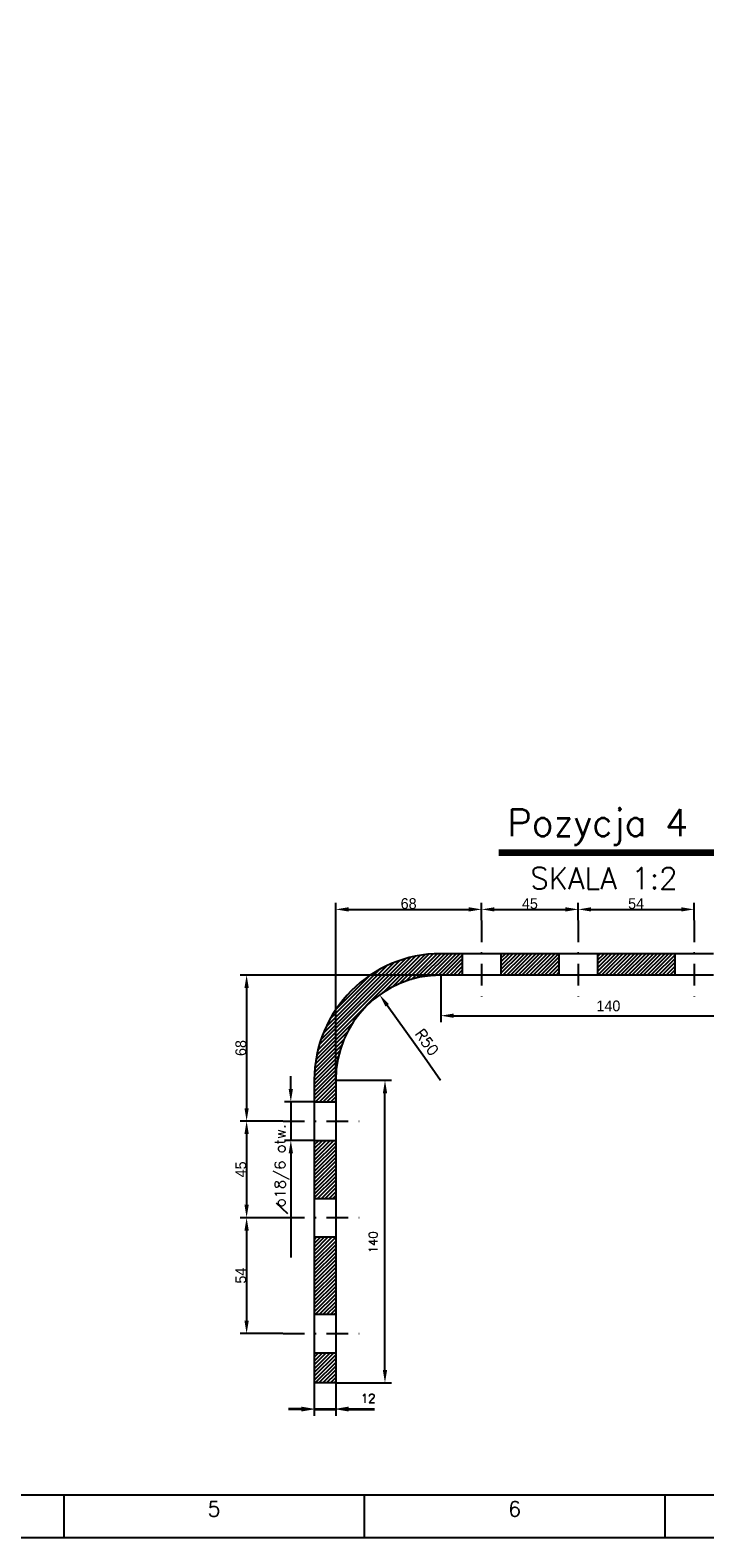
# Model space of a CAD drawing. Extents: x -672 to 590, y -425 to 416.
# Tile 2 of 31: x -390 to -232, y -425 to -74. Entities that reach past the tile are written whole.
import ezdxf
from ezdxf.enums import TextEntityAlignment as Align

# ---------------------------------------------------------------- set-up
doc = ezdxf.new("R2010")
doc.units = 0
doc.header["$LTSCALE"] = 10
doc.header["$MEASUREMENT"] = 0
doc.linetypes.add('DASHDOT', pattern=[1, 0.5, -0.25, 0, -0.25])
doc.layers.get('0').update_dxf_attribs({"color": 4, "linetype": 'CONTINUOUS'})
doc.layers.get('DEFPOINTS').update_dxf_attribs({"linetype": 'CONTINUOUS'})
for name, color, linetype in [('KANAL', 1, 'CONTINUOUS'), ('KOSMETYKA', 7, 'CONTINUOUS'), ('OSIE', 3, 'DASHDOT'), ('WYMIARY', 7, 'CONTINUOUS')]:
    doc.layers.add(name, color=color, linetype=linetype)
doc.styles.add('ROMANS', font='romans', dxfattribs={"height": 5})
doc.dimstyles.get("Standard").update_dxf_attribs({"dimtxt": 0.18, "dimasz": 0.18, "dimexe": 0.18, "dimexo": 0.0625, "dimgap": 0.09, "dimtad": 0, "dimtih": 1, "dimtoh": 1, "dimdec": 4, "dimzin": 0, "dimdsep": 46, "dimtxsty": 'Standard', "dimcen": 0.09, "dimadec": 0, "dimazin": 0, "dimtfac": 1, "dimtdec": 4, "dimtofl": 0, "dimtmove": 0, "dimatfit": 3, "dimfxl": 0, "dimtolj": 1, "dimtzin": 0, "dimarcsym": 0})

# ---------------------------------------------------------------- blocks, each defined once
blk = doc.blocks.new('*D55')
at = {"layer": 'DEFPOINTS', "color": 0}
for p in [(-234.89, -279.06), (-261.89, -281.67), (-234.89, -281.67)]:
    blk.add_point(p, dxfattribs=at)
at = {"layer": 'KOSMETYKA', "color": 0, "lineweight": -2}
for p, q in [((-261.89, -281.6), (-261.89, -277.56)), ((-258.89, -279.06), (-237.89, -279.06)), ((-234.89, -281.6), (-234.89, -277.56))]:
    blk.add_line(p, q, dxfattribs=at)
at = {"layer": 'KOSMETYKA', "color": 0}
for points in [[(-258.89, -278.56), (-258.89, -279.56), (-261.89, -279.06)], [(-237.89, -278.56), (-237.89, -279.56), (-234.89, -279.06)]]:
    blk.add_solid(points, dxfattribs=at)
at = {"layer": 'KOSMETYKA', "color": 0, "insert": (-248.39, -277.72), "char_height": 2.5, "attachment_point": 5}
blk.add_mtext('\\A1;54', dxfattribs=at)
blk = doc.blocks.new('*D33')
at = {"layer": 'DEFPOINTS', "color": 0}
for p in [(-261.89, -279.06), (-284.39, -281.67), (-261.89, -281.67)]:
    blk.add_point(p, dxfattribs=at)
at = {"layer": 'KOSMETYKA', "color": 0, "lineweight": -2}
for p, q in [((-284.39, -281.6), (-284.39, -277.56)), ((-281.39, -279.06), (-264.89, -279.06)), ((-261.89, -281.6), (-261.89, -277.56))]:
    blk.add_line(p, q, dxfattribs=at)
at = {"layer": 'KOSMETYKA', "color": 0}
for points in [[(-281.39, -278.56), (-281.39, -279.56), (-284.39, -279.06)], [(-264.89, -278.56), (-264.89, -279.56), (-261.89, -279.06)]]:
    blk.add_solid(points, dxfattribs=at)
at = {"layer": 'KOSMETYKA', "color": 0, "insert": (-273.14, -277.72), "char_height": 2.5, "attachment_point": 5}
blk.add_mtext('\\A1;45', dxfattribs=at)
blk = doc.blocks.new('*D35')
at = {"layer": 'DEFPOINTS', "color": 0}
for p in [(-284.39, -279.06), (-284.39, -281.67), (-318.39, -318.88)]:
    blk.add_point(p, dxfattribs=at)
at = {"layer": 'KOSMETYKA', "color": 0, "lineweight": -2}
for p, q in [((-318.39, -318.82), (-318.39, -277.56)), ((-315.39, -279.06), (-287.39, -279.06)), ((-284.39, -281.6), (-284.39, -277.56))]:
    blk.add_line(p, q, dxfattribs=at)
at = {"layer": 'KOSMETYKA', "color": 0}
for points in [[(-315.39, -278.56), (-315.39, -279.56), (-318.39, -279.06)], [(-287.39, -278.56), (-287.39, -279.56), (-284.39, -279.06)]]:
    blk.add_solid(points, dxfattribs=at)
at = {"layer": 'KOSMETYKA', "color": 0, "insert": (-301.39, -277.72), "char_height": 2.5, "attachment_point": 5}
blk.add_mtext('\\A1;68', dxfattribs=at)
blk = doc.blocks.new('*D38')
at = {"layer": 'DEFPOINTS', "color": 0}
for p in [(-293.89, -294.35), (-339.14, -328.38), (-330.68, -328.38)]:
    blk.add_point(p, dxfattribs=at)
at = {"layer": 'KOSMETYKA', "color": 0, "lineweight": -2}
for p, q in [((-293.95, -294.35), (-340.64, -294.35)), ((-339.14, -297.35), (-339.14, -325.38)), ((-330.74, -328.38), (-340.64, -328.38))]:
    blk.add_line(p, q, dxfattribs=at)
at = {"layer": 'KOSMETYKA', "color": 0}
for points in [[(-339.64, -297.35), (-338.64, -297.35), (-339.14, -294.35)], [(-339.64, -325.38), (-338.64, -325.38), (-339.14, -328.38)]]:
    blk.add_solid(points, dxfattribs=at)
at = {"layer": 'KOSMETYKA', "color": 0, "insert": (-340.48, -311.36), "char_height": 2.5, "attachment_point": 5, "rotation": 90}
blk.add_mtext('\\A1;68', dxfattribs=at)
blk = doc.blocks.new('*D36')
at = {"layer": 'DEFPOINTS', "color": 0}
for p in [(-330.61, -350.88), (-339.14, -377.88), (-330.61, -377.88)]:
    blk.add_point(p, dxfattribs=at)
at = {"layer": 'KOSMETYKA', "color": 0, "lineweight": -2}
for p, q in [((-330.68, -350.88), (-340.64, -350.88)), ((-339.14, -353.88), (-339.14, -374.88)), ((-330.68, -377.88), (-340.64, -377.88))]:
    blk.add_line(p, q, dxfattribs=at)
at = {"layer": 'KOSMETYKA', "color": 0}
for points in [[(-339.64, -353.88), (-338.64, -353.88), (-339.14, -350.88)], [(-339.64, -374.88), (-338.64, -374.88), (-339.14, -377.88)]]:
    blk.add_solid(points, dxfattribs=at)
at = {"layer": 'KOSMETYKA', "color": 0, "insert": (-340.48, -364.38), "char_height": 2.5, "attachment_point": 5, "rotation": 90}
blk.add_mtext('\\A1;54', dxfattribs=at)
blk = doc.blocks.new('*D37')
at = {"layer": 'DEFPOINTS', "color": 0}
for p in [(-330.61, -328.38), (-339.14, -350.88), (-330.61, -350.88)]:
    blk.add_point(p, dxfattribs=at)
at = {"layer": 'KOSMETYKA', "color": 0, "lineweight": -2}
for p, q in [((-330.68, -328.38), (-340.64, -328.38)), ((-339.14, -331.38), (-339.14, -347.88)), ((-330.68, -350.88), (-340.64, -350.88))]:
    blk.add_line(p, q, dxfattribs=at)
at = {"layer": 'KOSMETYKA', "color": 0}
for points in [[(-339.64, -331.38), (-338.64, -331.38), (-339.14, -328.38)], [(-339.64, -347.88), (-338.64, -347.88), (-339.14, -350.88)]]:
    blk.add_solid(points, dxfattribs=at)
at = {"layer": 'KOSMETYKA', "color": 0, "insert": (-340.48, -339.63), "char_height": 2.5, "attachment_point": 5, "rotation": 90}
blk.add_mtext('\\A1;45', dxfattribs=at)
blk = doc.blocks.new('*D34')
at = {"color": 0, "lineweight": -2}
for p, q in [((-293.89, -294.35), (-293.89, -305.33)), ((-223.39, -294.44), (-223.39, -305.33)), ((-290.89, -303.83), (-226.39, -303.83))]:
    blk.add_line(p, q, dxfattribs=at)
at = {"color": 0}
for points in [[(-290.89, -303.33), (-290.89, -304.33), (-293.89, -303.83)], [(-226.39, -303.33), (-226.39, -304.33), (-223.39, -303.83)]]:
    blk.add_solid(points, dxfattribs=at)
at = {"layer": 'DEFPOINTS', "color": 0}
for p in [(-293.89, -294.29), (-223.39, -294.38), (-223.39, -303.83)]:
    blk.add_point(p, dxfattribs=at)
at = {"color": 0, "insert": (-254.85, -301.56), "char_height": 2.5, "attachment_point": 5}
blk.add_mtext('\\A1;140', dxfattribs=at)
blk = doc.blocks.new('A0')
at = {"color": 0, "linetype": 'ByBlock'}
for p, q in [((290, -831), (290, -841)), ((360, -831), (360, -841)), ((430, -831), (430, -841))]:
    blk.add_line(p, q, dxfattribs=at)
blk.add_lwpolyline([(1189, 0), (1189, -841), (0, -841), (0, 0), (1189, 0)], close=True, dxfattribs=at)
at = {"color": 0, "linetype": 'ByBlock', "const_width": 0.5}
blk.add_lwpolyline([(1179, -10), (1179, -831), (10, -831), (10, -10)], close=True, dxfattribs=at)
at = {"color": 0, "linetype": 'ByBlock', "style": 'ROMANS'}
for s, p in [('6', (395, -836)), ('5', (325, -836))]:
    blk.add_text(s, height=3.5, dxfattribs=at).set_placement(p, align=Align.CENTER)

msp = doc.modelspace()

# ---------------------------------------------------------------- linework, layer by layer
at = {"color": 0}
for p, q in [((-322.793111, -312.99175), (-299.772805, -289.971444)), ((-322.537473, -311.852229), (-300.912326, -290.227081)), ((-322.214192, -310.645064), (-302.119491, -290.550363)), ((-321.806399, -309.353387), (-303.411168, -290.958156)), ((-321.287981, -307.951086), (-304.813469, -291.476574)), ((-307.282243, -298.364765), (-298.689273, -289.771795)), ((-305.159276, -297.125682), (-297.653272, -289.619678)), ((-303.487551, -296.33784), (-296.65843, -289.50872)), ((-302.040911, -295.775084), (-295.699806, -289.433979)), ((-300.737567, -295.355623), (-294.773473, -289.391529)), ((-299.536709, -295.038649), (-293.876248, -289.378188)), ((-298.414437, -294.800261), (-292.992365, -289.378188)), ((-297.355307, -294.625014), (-292.108481, -289.378188)), ((-296.348642, -294.502233), (-291.224598, -289.378188)), ((-295.386696, -294.42417), (-290.340714, -289.378188)), ((-294.463632, -294.38499), (-289.456831, -289.378188)), ((-293.572947, -294.378188), (-288.886367, -289.691608)), ((-292.689064, -294.378188), (-288.886367, -290.575491)), ((-291.80518, -294.378188), (-288.886367, -291.459375)), ((-279.886367, -289.530442), (-279.734113, -289.378188)), ((-279.886367, -290.414326), (-278.850229, -289.378188)), ((-279.886367, -291.298209), (-277.966346, -289.378188)), ((-279.886367, -292.182093), (-277.082462, -289.378188)), ((-279.886367, -293.065976), (-276.198579, -289.378188)), ((-279.886367, -293.94986), (-275.314695, -289.378188)), ((-279.430812, -294.378188), (-274.430812, -289.378188)), ((-278.546928, -294.378188), (-273.546928, -289.378188)), ((-277.663045, -294.378188), (-272.663045, -289.378188)), ((-276.779161, -294.378188), (-271.779161, -289.378188)), ((-275.895278, -294.378188), (-270.895278, -289.378188)), ((-275.011394, -294.378188), (-270.011394, -289.378188)), ((-274.127511, -294.378188), (-269.127511, -289.378188)), ((-273.243627, -294.378188), (-268.243627, -289.378188)), ((-272.359744, -294.378188), (-267.359744, -289.378188)), ((-271.47586, -294.378188), (-266.47586, -289.378188)), ((-270.591977, -294.378188), (-266.386367, -290.172578)), ((-269.708093, -294.378188), (-266.386367, -291.056461)), ((-257.386367, -290.011413), (-256.753142, -289.378188)), ((-257.386367, -290.895296), (-255.869259, -289.378188)), ((-257.386367, -291.77918), (-254.985375, -289.378188)), ((-257.386367, -292.663063), (-254.101492, -289.378188)), ((-257.386367, -293.546947), (-253.217608, -289.378188)), ((-257.333725, -294.378188), (-252.333725, -289.378188)), ((-256.449841, -294.378188), (-251.449841, -289.378188)), ((-255.565958, -294.378188), (-250.565958, -289.378188)), ((-254.682074, -294.378188), (-249.682074, -289.378188)), ((-253.798191, -294.378188), (-248.798191, -289.378188)), ((-252.914307, -294.378188), (-247.914307, -289.378188)), ((-252.030424, -294.378188), (-247.030424, -289.378188)), ((-251.14654, -294.378188), (-246.14654, -289.378188)), ((-250.262657, -294.378188), (-245.262657, -289.378188)), ((-249.378773, -294.378188), (-244.378773, -289.378188)), ((-248.49489, -294.378188), (-243.49489, -289.378188)), ((-247.611007, -294.378188), (-242.611007, -289.378188)), ((-246.727123, -294.378188), (-241.727123, -289.378188)), ((-245.84324, -294.378188), (-240.84324, -289.378188)), ((-244.959356, -294.378188), (-239.959356, -289.378188)), ((-244.075473, -294.378188), (-239.386367, -289.689082)), ((-243.191589, -294.378188), (-239.386367, -290.572966)), ((-242.307706, -294.378188), (-239.386367, -291.456849)), ((-320.614325, -306.393546), (-306.371009, -292.15023)), ((-319.695946, -304.591284), (-308.17327, -293.068608)), ((-318.285181, -302.296635), (-310.46792, -294.479374)), ((-290.921297, -294.378188), (-288.886367, -292.343258)), ((-290.037413, -294.378188), (-288.886367, -293.227141)), ((-289.15353, -294.378188), (-288.886367, -294.111025)), ((-268.82421, -294.378188), (-266.386367, -291.940345)), ((-267.940326, -294.378188), (-266.386367, -292.824228)), ((-267.056443, -294.378188), (-266.386367, -293.708112)), ((-241.423822, -294.378188), (-239.386367, -292.340733)), ((-240.539939, -294.378188), (-239.386367, -293.224616)), ((-239.656055, -294.378188), (-239.386367, -294.1085)), ((-322.99276, -314.075282), (-314.39979, -305.482312)), ((-323.144877, -315.111283), (-315.638873, -307.605279)), ((-323.373026, -317.991082), (-317.408932, -312.026988)), ((-323.330576, -317.064749), (-316.989471, -310.723644)), ((-323.255835, -316.106125), (-316.426714, -309.277004)), ((-323.386367, -318.888307), (-317.725906, -313.227846)), ((-323.386367, -319.77219), (-317.964294, -314.350117)), ((-323.386367, -320.656074), (-318.139541, -315.409248)), ((-323.386367, -321.539957), (-318.262322, -316.415913)), ((-323.386367, -322.423841), (-318.340385, -317.377859)), ((-323.386367, -323.307724), (-318.379565, -318.300922)), ((-323.072947, -323.878188), (-318.386367, -319.191608)), ((-322.189064, -323.878188), (-318.386367, -320.075491)), ((-321.30518, -323.878188), (-318.386367, -320.959375)), ((-320.421297, -323.878188), (-318.386367, -321.843258)), ((-319.537413, -323.878188), (-318.386367, -322.727141)), ((-318.65353, -323.878188), (-318.386367, -323.611025)), ((-323.386367, -333.030442), (-323.234113, -332.878188)), ((-323.386367, -333.914326), (-322.350229, -332.878188)), ((-323.386367, -334.798209), (-321.466346, -332.878188)), ((-323.386367, -335.682093), (-320.582462, -332.878188)), ((-323.386367, -336.565976), (-319.698579, -332.878188)), ((-323.386367, -337.44986), (-318.814695, -332.878188)), ((-323.386367, -338.333743), (-318.386367, -333.333743)), ((-323.386367, -339.217627), (-318.386367, -334.217627)), ((-323.386367, -340.10151), (-318.386367, -335.10151)), ((-323.386367, -340.985394), (-318.386367, -335.985394)), ((-323.386367, -341.869277), (-318.386367, -336.869277)), ((-323.386367, -342.753161), (-318.386367, -337.753161)), ((-323.386367, -343.637044), (-318.386367, -338.637044)), ((-323.386367, -344.520928), (-318.386367, -339.520928)), ((-323.386367, -345.404811), (-318.386367, -340.404811)), ((-323.386367, -346.288695), (-318.386367, -341.288695)), ((-322.591977, -346.378188), (-318.386367, -342.172578)), ((-321.708093, -346.378188), (-318.386367, -343.056461)), ((-320.82421, -346.378188), (-318.386367, -343.940345)), ((-319.940326, -346.378188), (-318.386367, -344.824228)), ((-319.056443, -346.378188), (-318.386367, -345.708112)), ((-323.386367, -356.011413), (-322.753142, -355.378188)), ((-323.386367, -356.895296), (-321.869259, -355.378188)), ((-323.386367, -357.77918), (-320.985375, -355.378188)), ((-323.386367, -358.663063), (-320.101492, -355.378188)), ((-323.386367, -359.546947), (-319.217608, -355.378188)), ((-323.386367, -360.43083), (-318.386367, -355.43083)), ((-323.386367, -361.314714), (-318.386367, -356.314714)), ((-323.386367, -362.198597), (-318.386367, -357.198597)), ((-323.386367, -363.082481), (-318.386367, -358.082481)), ((-323.386367, -363.966364), (-318.386367, -358.966364)), ((-323.386367, -364.850248), (-318.386367, -359.850248)), ((-323.386367, -365.734131), (-318.386367, -360.734131)), ((-323.386367, -366.618014), (-318.386367, -361.618014)), ((-323.386367, -367.501898), (-318.386367, -362.501898)), ((-323.386367, -368.385781), (-318.386367, -363.385781)), ((-323.386367, -369.269665), (-318.386367, -364.269665)), ((-323.386367, -370.153548), (-318.386367, -365.153548)), ((-323.386367, -371.037432), (-318.386367, -366.037432)), ((-323.386367, -371.921315), (-318.386367, -366.921315)), ((-323.386367, -372.805199), (-318.386367, -367.805199)), ((-323.075473, -373.378188), (-318.386367, -368.689082)), ((-322.191589, -373.378188), (-318.386367, -369.572966)), ((-321.307706, -373.378188), (-318.386367, -370.456849)), ((-320.423822, -373.378188), (-318.386367, -371.340733)), ((-319.539939, -373.378188), (-318.386367, -372.224616)), ((-318.656055, -373.378188), (-318.386367, -373.1085)), ((-323.386367, -382.527917), (-323.236638, -382.378188)), ((-323.386367, -383.411801), (-322.352754, -382.378188)), ((-323.386367, -384.295684), (-321.468871, -382.378188)), ((-323.386367, -385.179567), (-320.584987, -382.378188)), ((-323.386367, -386.063451), (-319.701104, -382.378188)), ((-323.386367, -386.947334), (-318.81722, -382.378188)), ((-323.386367, -387.831218), (-318.386367, -382.831218)), ((-323.386367, -388.715101), (-318.386367, -383.715101)), ((-323.16557, -389.378188), (-318.386367, -384.598985)), ((-322.281687, -389.378188), (-318.386367, -385.482868)), ((-321.397803, -389.378188), (-318.386367, -386.366752)), ((-320.51392, -389.378188), (-318.386367, -387.250635)), ((-319.630036, -389.378188), (-318.386367, -388.134519)), ((-318.746153, -389.378188), (-318.386367, -389.018402))]:
    msp.add_line(p, q, dxfattribs=at)
at = {"color": 4, "linetype": 'ByBlock'}
for p, q in [((-306.406648, -301.399842), (-297.731162, -313.510844)), ((-297.731162, -313.510844), (-293.935146, -318.810093)), ((-328.83886, -320.878188), (-328.83886, -317.878188)), ((-318.452039, -318.878188), (-305.400864, -318.878188)), ((-306.900864, -386.378188), (-306.900864, -321.878188)), ((-323.448867, -323.878188), (-330.33886, -323.878188)), ((-328.83886, -323.878188), (-328.83886, -332.878188)), ((-323.448867, -332.878188), (-330.33886, -332.878188)), ((-328.83886, -335.878188), (-328.83886, -338.878188)), ((-328.83886, -338.878188), (-328.83886, -360.158664)), ((-323.386367, -388.978124), (-323.386367, -397.033531)), ((-323.386367, -389.440688), (-323.386367, -396.904811)), ((-318.386367, -388.978124), (-318.386367, -397.033531)), ((-318.386367, -389.440688), (-318.386367, -396.904811)), ((-318.323867, -389.378188), (-305.400864, -389.378188)), ((-326.386367, -395.404811), (-329.386367, -395.404811)), ((-326.386367, -395.533531), (-329.386367, -395.533531)), ((-323.386367, -395.404811), (-318.386367, -395.404811)), ((-323.386367, -395.533531), (-318.386367, -395.533531)), ((-315.386367, -395.404811), (-312.386367, -395.404811)), ((-315.386367, -395.533531), (-312.386367, -395.533531)), ((-312.386367, -395.404811), (-309.343986, -395.404811)), ((-312.386367, -395.533531), (-309.343986, -395.533531))]:
    msp.add_line(p, q, dxfattribs=at)
for points in [[(-306.813121, -301.691012), (-306.000175, -301.108673), (-308.153664, -298.961003)], [(-307.400864, -321.878188), (-306.400864, -321.878188), (-306.900864, -318.878188)], [(-329.33886, -320.878188), (-328.33886, -320.878188), (-328.83886, -323.878188)], [(-329.33886, -335.878188), (-328.33886, -335.878188), (-328.83886, -332.878188)], [(-307.400864, -386.378188), (-306.400864, -386.378188), (-306.900864, -389.378188)], [(-326.386367, -394.904811), (-326.386367, -395.904811), (-323.386367, -395.404811)], [(-326.386367, -395.033531), (-326.386367, -396.033531), (-323.386367, -395.533531)], [(-315.386367, -394.904811), (-315.386367, -395.904811), (-318.386367, -395.404811)], [(-315.386367, -395.033531), (-315.386367, -396.033531), (-318.386367, -395.533531)]]:
    msp.add_solid(points, dxfattribs=at)
at = {"layer": 'DEFPOINTS', "color": 0, "linetype": 'ByBlock'}
for p in [(-308.153664, -298.961003), (-318.514539, -318.878188), (-323.386367, -323.878188), (-323.386367, -332.878188), (-323.386367, -388.915624), (-323.386367, -389.378188), (-318.386367, -388.915624), (-318.386367, -389.378188), (-318.386367, -389.378188)]:
    msp.add_point(p, dxfattribs=at)
at = {"layer": 'DEFPOINTS', "color": 4, "linetype": 'ByBlock'}
for p in [(-306.900864, -318.878188), (-293.886367, -318.878188), (-328.83886, -332.878188), (-318.386367, -395.404811), (-318.386367, -395.533531)]:
    msp.add_point(p, dxfattribs=at)
at = {"layer": 'KANAL'}
for p, q in [((-288.886367, -289.378188), (-293.886367, -289.378188)), ((-279.886367, -289.378188), (-288.886367, -289.378188)), ((-266.386367, -289.378188), (-279.886367, -289.378188)), ((-257.386367, -289.378188), (-266.386367, -289.378188)), ((-239.386367, -289.378188), (-257.386367, -289.378188)), ((-230.386367, -289.378188), (-239.386367, -289.378188)), ((-288.886367, -294.378188), (-293.886367, -294.378188)), ((-279.886367, -294.378188), (-288.886367, -294.378188)), ((-266.386367, -294.378188), (-279.886367, -294.378188)), ((-257.386367, -294.378188), (-266.386367, -294.378188)), ((-239.386367, -294.378188), (-257.386367, -294.378188)), ((-230.386367, -294.378188), (-239.386367, -294.378188)), ((-323.386367, -318.878188), (-323.386367, -323.878188)), ((-318.386367, -318.878188), (-318.386367, -323.878188)), ((-323.386367, -323.878188), (-323.386367, -332.878188)), ((-318.386367, -323.878188), (-318.386367, -332.878188)), ((-323.386367, -332.878188), (-323.386367, -346.378188)), ((-318.386367, -332.878188), (-318.386367, -346.378188)), ((-323.386367, -346.378188), (-323.386367, -355.378188)), ((-318.386367, -346.378188), (-318.386367, -355.378188)), ((-323.386367, -355.378188), (-323.386367, -373.378188)), ((-318.386367, -355.378188), (-318.386367, -373.378188)), ((-323.386367, -373.378188), (-323.386367, -382.378188)), ((-318.386367, -373.378188), (-318.386367, -382.378188)), ((-323.386367, -382.378188), (-323.386367, -389.378188)), ((-318.386367, -382.378188), (-318.386367, -389.378188)), ((-318.386367, -389.378188), (-323.386367, -389.378188))]:
    msp.add_line(p, q, dxfattribs=at)
for radius in [29.5, 24.5]:
    msp.add_arc((-293.886367, -318.878188), radius, 90, 180, dxfattribs=at)
at = {"layer": 'KOSMETYKA', "color": 4}
msp.add_line((-329.53886, -349.963991), (-332.13886, -347.463991), dxfattribs=at)
at = {"layer": 'KOSMETYKA', "color": 4, "const_width": 1.5}
msp.add_lwpolyline([(-280.407108, -265.839134), (-225.93886, -265.839134)], dxfattribs=at)
at = {"layer": 'OSIE'}
for p, q in [((-284.386367, -281.665693), (-284.386367, -301.260903)), ((-284.386367, -281.665693), (-284.386367, -301.260903)), ((-261.886367, -281.665693), (-261.886367, -301.260903)), ((-261.886367, -281.665693), (-261.886367, -301.260903)), ((-234.886367, -281.665693), (-234.886367, -301.260903)), ((-234.886367, -281.665693), (-234.886367, -301.260903)), ((-330.612685, -328.378188), (-310.660155, -328.378188)), ((-330.612685, -350.878188), (-310.660155, -350.878188)), ((-330.612685, -377.878188), (-310.660155, -377.878188))]:
    msp.add_line(p, q, dxfattribs=at)
at = {"layer": 'OSIE', "color": 1}
for p, q in [((-288.886367, -289.378188), (-288.886367, -294.378188)), ((-279.886367, -289.378188), (-279.886367, -294.378188)), ((-266.386367, -289.378188), (-266.386367, -294.378188)), ((-257.386367, -289.378188), (-257.386367, -294.378188)), ((-239.386367, -289.378188), (-239.386367, -294.378188)), ((-323.386367, -323.878188), (-318.386367, -323.878188)), ((-323.386367, -332.878188), (-318.386367, -332.878188)), ((-323.386367, -346.378188), (-318.386367, -346.378188)), ((-323.386367, -355.378188), (-318.386367, -355.378188)), ((-323.386367, -373.378188), (-318.386367, -373.378188)), ((-323.386367, -382.378188), (-318.386367, -382.378188))]:
    msp.add_line(p, q, dxfattribs=at)

# ---------------------------------------------------------------- block references
at = {"layer": 'WYMIARY'}
msp.add_blockref('A0', (-671.712248, 415.530529), dxfattribs=at)

# ---------------------------------------------------------------- texts
at = {"color": 4, "linetype": 'ByBlock', "style": 'ROMANS'}
for s, height, rotation, p in [('R50', 2.5, 305.61519903, (-297.111478, -310.024209)), ('o18/6 otw.', 2.5, 90, (-331.33886, -338.763426)), ('140', 2, 90, (-309.653735, -356.615527))]:
    msp.add_text(s, height=height, rotation=rotation, dxfattribs=at).set_placement(p, align=Align.MIDDLE_CENTER)
for p in [(-310.820177, -392.904811), (-310.820177, -393.033531)]:
    msp.add_text('12', height=2, dxfattribs=at).set_placement(p, align=Align.MIDDLE_CENTER)
at = {"layer": 'KOSMETYKA', "color": 4, "style": 'ROMANS'}
for s, height, p in [('Pozycja 4', 6.3, (-278.390151, -262.005073)), ('SKALA 1:2', 5, (-273.046691, -274.31666))]:
    msp.add_text(s, height=height, dxfattribs=at).set_placement(p)

# ---------------------------------------------------------------- dimensions: what is measured, and where the dimension line sits
dim = msp.add_linear_dim(base=(-223.386367, -303.832775), p1=(-293.886367, -294.28763), p2=(-223.386367, -294.378188), text='140', dimstyle='Standard', override={"dimtxt": 2.5, "dimasz": 3, "dimexe": 1.5, "dimtad": 1, "dimtih": 0, "dimtoh": 0, "dimlfac": 2, "dimtofl": 1, "dimtmove": 2, "dimtvp": 1})
dim.commit()
dim.dimension.update_dxf_attribs({"geometry": '*D34', "text_midpoint": (-254.854393, -301.557111), "dimtype": 160})
at = {"layer": 'KOSMETYKA', "color": 4}
for base, p1, p2, text, picture, middle in [((-284.386367, -279.063991), (-318.386367, -318.878188), (-284.386367, -281.665693), '68', '*D35', (-301.386367, -277.723991)), ((-261.886367, -279.063991), (-284.386367, -281.665693), (-261.886367, -281.665693), '45', '*D33', (-273.136367, -277.723991)), ((-234.886367, -279.063991), (-261.886367, -281.665693), (-234.886367, -281.665693), '54', '*D55', (-248.386367, -277.723991))]:
    dim = msp.add_linear_dim(base=base, p1=p1, p2=p2, text=text, dimstyle='Standard', override={"dimtxt": 2.5, "dimasz": 3, "dimexe": 1.5, "dimtad": 1, "dimtih": 0, "dimtoh": 0, "dimlfac": 2, "dimtofl": 1, "dimtmove": 2, "dimtvp": 1}, dxfattribs=at)
    dim.commit()
    dim.dimension.update_dxf_attribs({"geometry": picture, "text_midpoint": middle})
for base, p1, p2, text, picture, middle in [((-339.13886, -328.378188), (-293.886367, -294.35013), (-330.675185, -328.378188), '68', '*D38', (-340.47886, -311.364159)), ((-339.13886, -350.878188), (-330.612685, -328.378188), (-330.612685, -350.878188), '45', '*D37', (-340.47886, -339.628188)), ((-339.13886, -377.878188), (-330.612685, -350.878188), (-330.612685, -377.878188), '54', '*D36', (-340.47886, -364.378188))]:
    dim = msp.add_linear_dim(base=base, p1=p1, p2=p2, angle=90, text=text, dimstyle='Standard', override={"dimtxt": 2.5, "dimasz": 3, "dimexe": 1.5, "dimtad": 1, "dimtih": 0, "dimtoh": 0, "dimlfac": 2, "dimtofl": 1, "dimtmove": 2, "dimtvp": 1}, dxfattribs=at)
    dim.commit()
    dim.dimension.update_dxf_attribs({"geometry": picture, "text_midpoint": middle})

doc.saveas('drawing.dxf')
